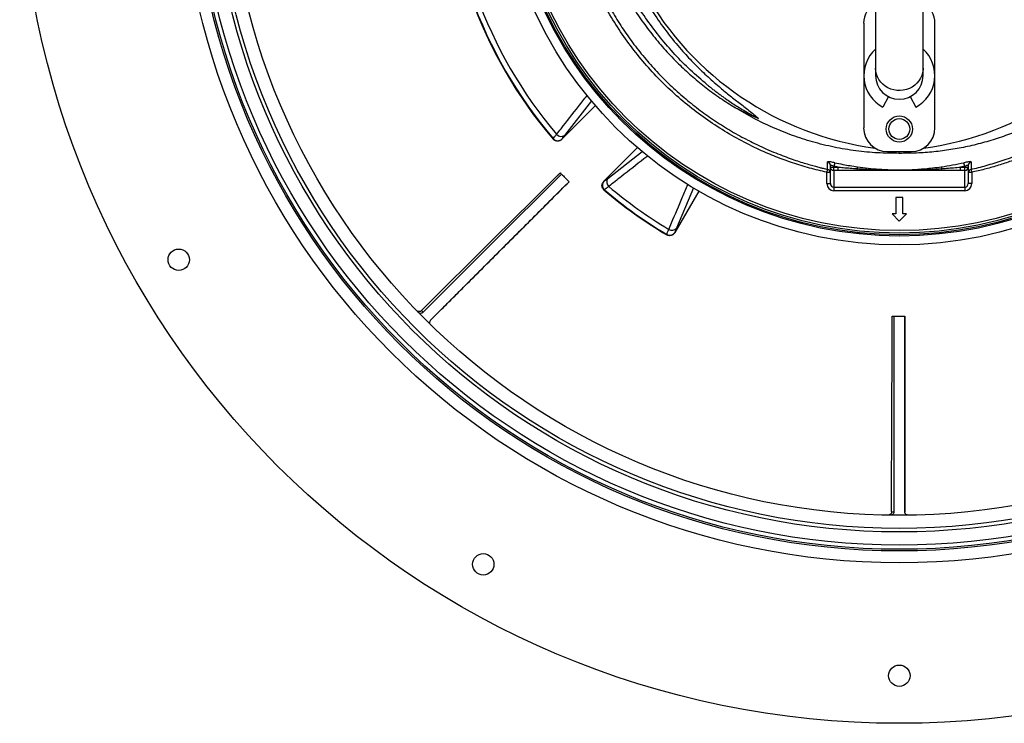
# Model space of a CAD drawing. Header units: millimetres. Extents: x 1228 to 2708, y 1092 to 2572.
# Tile 1 of 12: x 1228 to 2056, y 1092 to 1684. Entities that reach past the tile are written whole.
import ezdxf

# ---------------------------------------------------------------- set-up
doc = ezdxf.new("R2010")
doc.units = ezdxf.units.MM

msp = doc.modelspace()

# ---------------------------------------------------------------- linework, layer by layer
at = {"color": 7, "linetype": 'Continuous', "lineweight": 25}
for p, q in [((1948.13, 1718.92), (1948.13, 1642.68)), ((1988.12, 1642.68), (1988.12, 1718.92)), ((1938.13, 1680.52), (1938.13, 1592.52)), ((1998.12, 1592.52), (1998.12, 1680.52)), ((1948.13, 1642.68), (1948.13, 1636.52)), ((1988.12, 1636.52), (1988.12, 1642.68)), ((1958.89, 1618.78), (1954.32, 1610)), ((1977.36, 1618.78), (1981.93, 1610)), ((1684.17, 1582.92), (1712.45, 1611.2)), ((1676.85, 1583.06), (1677.05, 1583.42)), ((1684.22, 1583.01), (1684.17, 1582.92)), ((1747.81, 1575.85), (1719.53, 1547.56)), ((1958.12, 1572.52), (1978.12, 1572.52)), ((1968.12, 1571.06), (1968.12, 1572.52)), ((1907.79, 1557.7), (1907.8, 1557.66)), ((1910.13, 1559.54), (1910.13, 1561.04)), ((1910.13, 1559.54), (1913.12, 1559.54)), ((1910.13, 1545.63), (1910.13, 1559.54)), ((1916.54, 1559.54), (1913.12, 1560.27)), ((1913.12, 1560.27), (1913.12, 1559.54)), ((1913.12, 1556.56), (1913.12, 1559.54)), ((1913.12, 1559.54), (1916.54, 1559.54)), ((1916.54, 1556.56), (1916.54, 1559.54)), ((2023.12, 1560.27), (2019.71, 1559.54)), ((2019.71, 1556.56), (2019.71, 1559.54)), ((2019.71, 1559.54), (2023.12, 1559.54)), ((2023.12, 1559.54), (2023.12, 1560.27)), ((2023.12, 1556.56), (2023.12, 1559.54)), ((2023.12, 1559.54), (2026.12, 1559.54)), ((2026.12, 1561.04), (2026.12, 1559.54)), ((2026.12, 1559.54), (2026.12, 1545.63)), ((2028.21, 1557.95), (2028.48, 1558.02)), ((2028.46, 1557.63), (2028.46, 1557.63)), ((1907.12, 1545.63), (1907.12, 1555.09)), ((1916.54, 1556.56), (1913.12, 1556.56)), ((1913.12, 1556.56), (1913.12, 1542.6)), ((2023.12, 1556.56), (2019.71, 1556.56)), ((2023.12, 1542.6), (2023.12, 1556.56)), ((2029.12, 1555.09), (2029.12, 1545.63)), ((1719.53, 1547.56), (1719.62, 1547.62)), ((1907.12, 1545.63), (1910.13, 1545.63)), ((1913.12, 1542.6), (2023.12, 1542.6)), ((1913.12, 1542.6), (1913.12, 1539.61)), ((2023.12, 1542.6), (2023.12, 1539.61)), ((2029.12, 1545.63), (2026.12, 1545.63)), ((1720.03, 1540.44), (1719.67, 1540.24)), ((1799.37, 1539.23), (1779.26, 1504.39)), ((2023.12, 1539.61), (1913.12, 1539.61)), ((1971.14, 1534.04), (1965.11, 1534.04)), ((1965.11, 1534.04), (1965.11, 1520.04)), ((1971.14, 1520.04), (1971.14, 1534.04)), ((1962.08, 1520.04), (1968.12, 1513.99)), ((1965.11, 1520.04), (1962.08, 1520.04)), ((1968.12, 1513.99), (1974.17, 1520.04)), ((1974.17, 1520.04), (1971.14, 1520.04)), ((1772.42, 1502.47), (1772.52, 1502.86)), ((1779.28, 1504.5), (1779.26, 1504.39)), ((1963.65, 1269.57), (1963.65, 1434.04)), ((1972.74, 1434.04), (1972.74, 1269.57))]:
    msp.add_line(p, q, dxfattribs=at)
at = {"color": 1, "linetype": 'Continuous', "lineweight": 25}
for p, q in [((1709.3, 1615.18), (1686.46, 1586.2)), ((1722.81, 1549.85), (1751.74, 1572.65)), ((1907.12, 1555.09), (1910.1, 1555.09)), ((2026.15, 1555.09), (2029.12, 1555.09)), ((1795.07, 1541.95), (1780.59, 1508.1)), ((1567.6, 1437.33), (1567.6, 1437.33)), ((1963.64, 1269.57), (1963.65, 1269.57))]:
    msp.add_line(p, q, dxfattribs=at)
at = {"color": 1, "linetype": 'Continuous', "lineweight": 25, "flags": 128}
for points in [[(1988.12, 1642.68), (1988.08, 1641.43), (1987.72, 1638.95), (1987.02, 1636.53), (1985.98, 1634.22), (1984.61, 1632.06), (1982.96, 1630.1), (1981.04, 1628.35), (1978.89, 1626.87), (1976.54, 1625.66), (1974.05, 1624.76), (1971.45, 1624.18), (1968.79, 1623.93), (1966.12, 1624.01), (1963.49, 1624.43), (1960.94, 1625.17), (1958.51, 1626.23), (1956.26, 1627.58), (1954.22, 1629.19), (1952.43, 1631.05), (1950.92, 1633.12), (1949.71, 1635.36), (1948.84, 1637.73), (1948.3, 1640.18), (1948.13, 1642.68)], [(1907.7, 1557.67), (1907.67, 1557.55), (1907.59, 1557.18), (1907.49, 1556.74), (1907.38, 1556.23), (1907.25, 1555.67), (1907.12, 1555.09)], [(2029.12, 1555.09), (2029, 1555.67), (2028.87, 1556.23), (2028.76, 1556.74), (2028.66, 1557.18), (2028.58, 1557.55), (2028.55, 1557.7)]]:
    msp.add_lwpolyline(points, dxfattribs=at)
at = {"color": 7, "linetype": 'Continuous', "lineweight": 25, "flags": 128}
for points in [[(1913.76, 1563.18), (1913.74, 1563.08), (1913.7, 1562.88), (1913.63, 1562.6), (1913.56, 1562.23), (1913.46, 1561.8), (1913.36, 1561.32), (1913.24, 1560.8), (1913.12, 1560.27)], [(1932.88, 1559.75), (1932.88, 1559.69), (1932.86, 1559.59), (1932.84, 1559.45), (1932.81, 1559.26), (1932.78, 1559.04), (1932.75, 1558.79), (1932.71, 1558.51), (1932.67, 1558.2)], [(2003.37, 1559.75), (2003.37, 1559.69), (2003.39, 1559.59), (2003.41, 1559.45), (2003.44, 1559.26), (2003.47, 1559.04), (2003.5, 1558.79), (2003.54, 1558.51), (2003.58, 1558.2)], [(2023.12, 1560.27), (2023.01, 1560.8), (2022.89, 1561.32), (2022.79, 1561.8), (2022.69, 1562.23), (2022.62, 1562.6), (2022.55, 1562.88), (2022.51, 1563.08), (2022.49, 1563.18)], [(1566.21, 1438.74), (1627.13, 1499.29), (1659.51, 1531.48), (1675.71, 1547.57), (1679.49, 1551.33), (1679.73, 1551.57), (1679.85, 1551.69), (1679.97, 1551.8), (1680.08, 1551.92), (1680.32, 1552.16), (1680.44, 1552.27), (1680.68, 1552.51), (1680.8, 1552.63), (1680.85, 1552.69), (1680.91, 1552.74), (1681.03, 1552.86), (1681.15, 1552.98), (1681.27, 1553.1), (1681.74, 1553.57), (1681.8, 1553.63), (1681.86, 1553.68), (1681.92, 1553.74), (1682.16, 1553.98), (1682.39, 1554.22), (1682.45, 1554.28), (1682.69, 1554.51), (1682.88, 1554.68)], [(1567.6, 1437.33), (1625.09, 1494.82), (1683.9, 1553.63)], [(1690.33, 1547.2), (1686.8, 1543.67), (1678.9, 1535.78), (1663.11, 1519.98), (1631.52, 1488.39), (1574.03, 1430.9)], [(1961.66, 1269.59), (1961.93, 1355.48), (1962.07, 1401.13), (1962.14, 1423.96), (1962.15, 1429.3), (1962.15, 1429.64), (1962.15, 1429.8), (1962.15, 1429.97), (1962.15, 1430.14), (1962.16, 1430.47), (1962.16, 1430.64), (1962.16, 1430.97), (1962.16, 1431.14), (1962.16, 1431.22), (1962.16, 1431.31), (1962.16, 1431.47), (1962.16, 1431.64), (1962.16, 1431.81), (1962.16, 1432.47), (1962.16, 1432.56), (1962.16, 1432.64), (1962.16, 1432.72), (1962.16, 1433.06), (1962.16, 1433.39), (1962.16, 1433.48), (1962.17, 1433.81), (1962.18, 1434.06)]]:
    msp.add_lwpolyline(points, dxfattribs=at)
at = {"color": 7, "linetype": 'Continuous', "lineweight": 25}
for centre, radius in [((1968.12, 1831.52), 740), ((1968.12, 1831.52), 605), ((1968.12, 1831.52), 595), ((1968.12, 1831.52), 593.6), ((1968.12, 1831.52), 590.07), ((1968.12, 1831.52), 579), ((1968.12, 1831.52), 576), ((1968.12, 1831.52), 565), ((1968.12, 1831.52), 337.5), ((1968.12, 1831.52), 330), ((1968.12, 1831.52), 329), ((1968.12, 1831.52), 327.5), ((1968.12, 1831.52), 325.5), ((1968.12, 1591.52), 11), ((1968.12, 1591.52), 8.75), ((1361.91, 1481.52), 9), ((1618.12, 1225.3), 9), ((1968.12, 1131.52), 9)]:
    msp.add_circle(centre, radius, dxfattribs=at)
for centre, radius, start, end in [((1953.55, 1836.12), 263, 277.65134, 23.31342), ((1982.7, 1836.12), 263, 209.38318, 262.34866), ((1968.12, 1831.52), 382.85, 199.53568, 220.46432), ((1968.12, 1831.52), 382.46, 199.55794, 220.44206), ((1968.12, 1831.52), 377.94, 199.70706, 220.29294), ((1958.12, 1680.52), 20, 120, 180), ((1978.12, 1680.52), 20, 0, 60), ((1968.12, 1636.52), 29.9, 131.98281, 242.5), ((1968.12, 1636.52), 29.9, 297.5, 48.01719), ((1968.12, 1636.52), 20, 180, 0), ((1958.12, 1592.52), 20, 180, 270), ((1978.12, 1592.52), 20, 270, 0), ((1680.84, 1586.76), 5.05, 221.37244, 312.09332), ((1683.65, 1590.28), 4.95, 219.87051, 304.51191), ((1907.12, 1554.68), 3, 2.46115, 77.17209), ((1907.14, 1561.04), 2.99, 0.10004, 76.53891), ((1913.12, 1559.55), 2.99, 180.10901, 270.10954), ((1938.12, 1558.08), 5.45, 178.70475, 195.52829), ((1998.13, 1558.08), 5.45, 344.47171, 1.29525), ((2023.13, 1559.55), 2.99, 269.89046, 359.89099), ((2029.11, 1561.04), 2.99, 103.46109, 179.89996), ((2029.12, 1554.68), 3, 102.60272, 177.53905), ((1968.12, 1831.52), 397.5, 224.35442, 225.66468), ((1726.89, 1547.05), 4.95, 145.48816, 230.12934), ((1723.37, 1544.23), 5.05, 137.90627, 228.62821), ((1968.12, 1831.52), 377.94, 229.70706, 239.1292), ((1968.12, 1831.52), 382.85, 229.53568, 239.25794), ((1968.12, 1831.52), 382.46, 229.55794, 239.23964), ((1776.84, 1511.25), 4.9, 237.46535, 320.00167), ((1775.05, 1507.22), 5.04, 239.87454, 327.25335), ((1968.12, 1831.52), 397.5, 269.35442, 270.66468)]:
    msp.add_arc(centre, radius, start, end, dxfattribs=at)
for centre, major_axis, ratio, start_param, end_param in [((1982.7, 1932.5), (0, 359.73), 0.963433, 2.684346, 2.747955), ((1913.12, 1545.63), (0, -6.02), 0.996195, 4.712389, 6.283185), ((1913.12, 1545.63), (0, 3.03), 0.988685, 1.570796, 3.141593), ((2023.12, 1545.63), (0, 3.03), 0.988685, 3.141593, 4.712389), ((2023.12, 1545.63), (0, 6.02), 0.996195, 3.141593, 4.712389)]:
    msp.add_ellipse(centre, major_axis=major_axis, ratio=ratio, start_param=start_param, end_param=end_param, dxfattribs=at)
for points, knots in [([(1907.12, 1555.09), (1902.28, 1556.24), (1892.58, 1558.55), (1878.29, 1562.97), (1864.24, 1568.09), (1849.22, 1574.5), (1833.37, 1582.43), (1816.88, 1592.14), (1801.06, 1602.93), (1786, 1614.74), (1771.8, 1627.52), (1758.52, 1641.25), (1746.18, 1655.87), (1734.82, 1671.29), (1724.53, 1687.41), (1715.36, 1704.17), (1707.37, 1721.52), (1700.56, 1739.4), (1694.94, 1757.71), (1690.57, 1776.33), (1687.44, 1795.37), (1685.62, 1814.75), (1685.14, 1834.41), (1685.99, 1853.59), (1688.1, 1872.23), (1691.34, 1890.27), (1695.73, 1908.09), (1701.24, 1925.56), (1707.28, 1941.12), (1713.53, 1954.81), (1719.64, 1966.78), (1724.18, 1974.5), (1726.45, 1978.36)], [0, 0, 0, 0, 0.027803, 0.055646, 0.083488, 0.111292, 0.146788, 0.182405, 0.218064, 0.253681, 0.289177, 0.324666, 0.360276, 0.395927, 0.431537, 0.467026, 0.502516, 0.538128, 0.573781, 0.609392, 0.644882, 0.681436, 0.718034, 0.754587, 0.788597, 0.822714, 0.856867, 0.890984, 0.924994, 0.949991, 0.975003, 1, 1, 1, 1]), ([(1729.01, 1976.81), (1727.32, 1973.96), (1723.93, 1968.26), (1719.24, 1959.47), (1714.84, 1950.52), (1710.08, 1939.91), (1705.2, 1927.57), (1700.46, 1913.43), (1696.44, 1898.94), (1693.18, 1884.12), (1690.72, 1869.02), (1689.11, 1854.07), (1688.32, 1839.32), (1688.29, 1824.76), (1689.02, 1810.16), (1690.55, 1795.29), (1692.93, 1780.22), (1696.2, 1765.03), (1700.34, 1749.9), (1705.38, 1734.88), (1711.32, 1720.03), (1718.03, 1705.68), (1725.47, 1691.87), (1733.58, 1678.61), (1742.5, 1665.71), (1752.22, 1653.2), (1762.74, 1641.16), (1773.82, 1629.84), (1785.42, 1619.26), (1797.46, 1609.44), (1810.14, 1600.2), (1823.49, 1591.67), (1833.55, 1585.77), (1839.23, 1583), (1840.12, 1582.57)], [0, 0, 0, 0, 0.0216418, 0.0432836, 0.0650354, 0.0867871, 0.1192095, 0.1516549, 0.1840773, 0.2173654, 0.2506785, 0.2839666, 0.3155296, 0.3470925, 0.3790008, 0.4109091, 0.4447092, 0.4785355, 0.5123358, 0.5471187, 0.5819299, 0.6167128, 0.6505124, 0.6843378, 0.7181372, 0.7529178, 0.7877265, 0.8225068, 0.8563115, 0.8901422, 0.9239469, 0.9587351, 0.9935518, 1, 1, 1, 1]), ([(2209.8, 1978.36), (2212.7, 1973.38), (2218.51, 1963.43), (2226.05, 1947.85), (2232.92, 1931.34), (2238.88, 1913.82), (2243.8, 1895.35), (2247.48, 1876.57), (2249.91, 1857.6), (2251.04, 1838.54), (2250.85, 1819.44), (2249.37, 1800.36), (2246.62, 1781.4), (2242.62, 1762.69), (2237.37, 1744.32), (2230.86, 1726.35), (2223.15, 1708.84), (2214.28, 1691.86), (2204.3, 1675.53), (2193.14, 1659.76), (2180.78, 1644.65), (2167.27, 1630.27), (2152.96, 1617.03), (2137.94, 1604.95), (2122.31, 1594.03), (2105.97, 1584.16), (2089.03, 1575.4), (2073.94, 1568.86), (2060.97, 1564.05), (2050.37, 1560.6), (2039.76, 1557.57), (2032.67, 1555.92), (2029.12, 1555.09)], [0, 0, 0, 0, 0.032167, 0.064363, 0.09653, 0.132001, 0.167593, 0.203225, 0.238817, 0.274287, 0.309786, 0.345406, 0.381068, 0.416688, 0.452187, 0.487685, 0.523305, 0.558966, 0.594586, 0.630084, 0.666776, 0.703512, 0.740203, 0.775576, 0.81107, 0.846604, 0.882097, 0.91747, 0.938401, 0.959332, 0.979666, 1, 1, 1, 1]), ([(1740.03, 1700.78), (1741.33, 1698.54), (1745.25, 1691.76), (1752.67, 1680.93), (1762.22, 1668.34), (1772.54, 1656.36), (1783.26, 1645.34), (1794.3, 1635.26), (1805.58, 1626.08), (1817.34, 1617.48), (1825.58, 1612.31), (1829.7, 1609.73)], [0, 0, 0, 0, 0.060559, 0.183547, 0.306514, 0.429249, 0.551564, 0.663586, 0.775786, 0.887983, 1, 1, 1, 1]), ([(1804.65, 1630.3), (1799.95, 1634.38), (1790.56, 1642.53), (1777.61, 1655.9), (1765.52, 1670), (1754.59, 1684.93), (1747.31, 1695.8), (1744.03, 1701.84), (1743.69, 1702.48)], [0, 0, 0, 0, 0.195359, 0.390709, 0.586066, 0.781418, 0.976775, 1, 1, 1, 1]), ([(1751.24, 1706.01), (1752.27, 1704.08), (1756.14, 1696.87), (1763.91, 1684.97), (1774.45, 1670.42), (1785.16, 1657.61), (1795.7, 1646.37), (1805.85, 1636.52), (1815.57, 1627.88), (1824.72, 1620.34), (1833.16, 1613.71), (1840.23, 1608.26), (1845.86, 1603.85), (1848.47, 1601.48), (1849.78, 1600.29)], [0, 0, 0, 0, 0.044896, 0.168274, 0.291529, 0.41438, 0.511255, 0.608188, 0.705076, 0.778604, 0.852133, 0.925835, 0.962948, 1, 1, 1, 1]), ([(1804.65, 1630.3), (1805.05, 1629.97), (1805.85, 1629.3), (1807.07, 1628.31), (1808.29, 1627.32), (1809.51, 1626.34), (1810.75, 1625.37), (1811.99, 1624.41), (1813.23, 1623.45), (1814.48, 1622.5), (1815.74, 1621.56), (1817, 1620.63), (1818.27, 1619.7), (1819.55, 1618.79), (1820.83, 1617.88), (1823.2, 1616.22), (1826.67, 1613.87), (1831.29, 1610.87), (1835.99, 1607.98), (1839.9, 1605.69), (1842.99, 1603.94), (1845.24, 1602.7), (1847.5, 1601.48), (1849.02, 1600.69), (1849.78, 1600.29)], [0, 0, 0, 0, 0.028995, 0.057982, 0.086964, 0.115941, 0.144914, 0.173885, 0.202854, 0.231823, 0.260794, 0.289766, 0.318742, 0.347723, 0.37671, 0.405703, 0.507148, 0.608546, 0.709945, 0.811398, 0.858568, 0.905721, 0.952864, 1, 1, 1, 1]), ([(1968.12, 1571.06), (1962.03, 1571.11), (1949.85, 1571.2), (1931.51, 1573.01), (1913.21, 1576.06), (1895.36, 1580.44), (1878.14, 1585.97), (1861.54, 1592.64), (1845.28, 1600.45), (1834.89, 1606.64), (1829.7, 1609.73)], [0, 0, 0, 0, 0.12552, 0.25104, 0.379214, 0.507389, 0.629316, 0.751243, 0.875621, 1, 1, 1, 1]), ([(2106.55, 1609.73), (2106.37, 1609.62), (2102.14, 1606.99), (2093.7, 1602.08), (2080.93, 1595.57), (2067.69, 1589.72), (2054, 1584.6), (2039.91, 1580.24), (2025.71, 1576.72), (2011.45, 1574.05), (1997.14, 1572.21), (1982.68, 1571.11), (1972.98, 1571.08), (1968.12, 1571.06)], [0, 0, 0, 0, 0.0043015, 0.1025558, 0.2008871, 0.2991405, 0.400327, 0.5015988, 0.6027856, 0.7014527, 0.8001202, 0.90006, 1, 1, 1, 1]), ([(1684.17, 1582.92), (1683.93, 1582.67), (1683.66, 1582.46), (1683.24, 1582.17), (1683.09, 1582.08), (1682.79, 1581.92), (1682.63, 1581.84), (1682.16, 1581.64), (1681.83, 1581.54), (1681.16, 1581.41), (1680.81, 1581.37), (1680.13, 1581.38), (1679.79, 1581.42), (1679.29, 1581.53), (1679.12, 1581.58), (1678.79, 1581.69), (1678.48, 1581.81), (1678.17, 1581.97), (1677.88, 1582.15), (1677.74, 1582.25), (1677.33, 1582.56), (1677.08, 1582.8), (1676.85, 1583.06)], [0, 0, 0, 0, 0.125, 0.125, 0.1875, 0.1875, 0.25, 0.25, 0.375, 0.375, 0.5, 0.5, 0.625, 0.625, 0.6875, 0.6875, 0.75, 0.8125, 0.8125, 0.875, 0.875, 1, 1, 1, 1]), ([(1677.05, 1583.42), (1677.36, 1583.9), (1678, 1584.86), (1679.23, 1586.35), (1679.85, 1587.11)], [0, 0, 0, 0, 0.492648, 1, 1, 1, 1]), ([(1686.46, 1586.2), (1685.97, 1585.57), (1684.98, 1584.28), (1684.48, 1583.44), (1684.22, 1583.01)], [0, 0, 0, 0, 0.492679, 1, 1, 1, 1]), ([(1840.1, 1582.53), (1842.16, 1581.48), (1846.88, 1579.04), (1854.31, 1575.59), (1862.08, 1572.22), (1869.34, 1569.32), (1876.07, 1566.83), (1882.24, 1564.71), (1887.86, 1562.93), (1892.9, 1561.43), (1897.32, 1560.2), (1900.93, 1559.26), (1903.73, 1558.56), (1905.82, 1558.06), (1907.1, 1557.76), (1907.69, 1557.62), (1907.77, 1557.61)], [0, 0, 0, 0, 0.1025995, 0.2361609, 0.3584402, 0.4695807, 0.5697548, 0.6591737, 0.7381045, 0.8069048, 0.8658687, 0.914352, 0.950073, 0.9766086, 0.996995, 1, 1, 1, 1]), ([(2028.46, 1557.65), (2028.9, 1557.74), (2033.79, 1558.75), (2043.13, 1561.33), (2056.65, 1565.5), (2070.48, 1570.65), (2083.31, 1576.08), (2091.31, 1580.13), (2094.76, 1581.88)], [0, 0, 0, 0, 0.018753, 0.206914, 0.405247, 0.613949, 0.833182, 1, 1, 1, 1]), ([(1913.76, 1563.18), (1913.25, 1563.29), (1912.09, 1563.54), (1910.41, 1563.84), (1908.98, 1564.04), (1908.02, 1564.09), (1907.89, 1563.99), (1907.83, 1563.94)], [0, 0, 0, 0, 0.168183, 0.3775795, 0.5842486, 0.7919456, 1, 1, 1, 1]), ([(1910.13, 1561.04), (1910.16, 1561.09), (1910.22, 1561.19), (1910.71, 1561.14), (1911.44, 1560.93), (1912.29, 1560.63), (1912.86, 1560.38), (1913.12, 1560.27)], [0, 0, 0, 0, 0.203617, 0.406342, 0.611538, 0.824967, 1, 1, 1, 1]), ([(1913.76, 1563.18), (1916.05, 1562.7), (1922.39, 1561.36), (1928.79, 1560.38), (1932.88, 1559.75)], [0, 0, 0, 0, 0.361067, 1, 1, 1, 1]), ([(1916.54, 1559.54), (1917.96, 1559.41), (1923.33, 1558.88), (1928.71, 1558.49), (1932.67, 1558.2)], [0, 0, 0, 0, 0.264216, 1, 1, 1, 1]), ([(1932.67, 1558.2), (1934.66, 1558.07), (1942.53, 1557.56), (1955.28, 1557.03), (1971.49, 1556.86), (1987.27, 1557.22), (1998.15, 1557.87), (2003.58, 1558.2)], [0, 0, 0, 0, 0.084539, 0.33327, 0.539344, 0.769711, 1, 1, 1, 1]), ([(1932.88, 1559.75), (1935.87, 1559.36), (1941.85, 1558.57), (1951.21, 1557.71), (1960.95, 1557.16), (1971.92, 1557.04), (1983.64, 1557.57), (1994.38, 1558.55), (2000.95, 1559.43), (2003.37, 1559.75)], [0, 0, 0, 0, 0.127696, 0.255421, 0.39886, 0.542133, 0.719376, 0.896664, 1, 1, 1, 1]), ([(2003.37, 1559.75), (2006.57, 1560.23), (2012.97, 1561.19), (2019.31, 1562.52), (2022.49, 1563.18)], [0, 0, 0, 0, 0.4996383, 1, 1, 1, 1]), ([(2003.58, 1558.2), (2005.01, 1558.3), (2010.39, 1558.67), (2015.76, 1559.17), (2019.71, 1559.54)], [0, 0, 0, 0, 0.265989, 1, 1, 1, 1]), ([(2028.42, 1563.94), (2028.39, 1563.98), (2028.32, 1564.07), (2027.63, 1564.07), (2026.29, 1563.92), (2024.5, 1563.61), (2023.16, 1563.33), (2022.49, 1563.18)], [0, 0, 0, 0, 0.139498, 0.349185, 0.563814, 0.782192, 1, 1, 1, 1]), ([(2023.12, 1560.27), (2023.46, 1560.41), (2024.13, 1560.69), (2025.04, 1561.01), (2025.72, 1561.17), (2026.08, 1561.17), (2026.11, 1561.08), (2026.12, 1561.04)], [0, 0, 0, 0, 0.226134, 0.447168, 0.658806, 0.863122, 1, 1, 1, 1]), ([(1682.88, 1554.68), (1682.94, 1554.62), (1683.31, 1554.23), (1683.55, 1553.99), (1683.75, 1553.78)], [0, 0, 0, 0, 0.16254, 1, 1, 1, 1]), ([(1719.62, 1547.62), (1720, 1547.82), (1720.46, 1548.12), (1721.52, 1548.86), (1722.13, 1549.32), (1722.81, 1549.85)], [0, 0, 0, 0, 0.5, 0.5, 1, 1, 1, 1]), ([(1932.86, 1556.62), (1932.29, 1556.61), (1931.17, 1556.61), (1929.5, 1556.6), (1927.87, 1556.59), (1926.28, 1556.58), (1924.52, 1556.57), (1922.6, 1556.57), (1920.53, 1556.56), (1918.52, 1556.56), (1917.19, 1556.56), (1916.54, 1556.56)], [0, 0, 0, 0, 0.104816, 0.207215, 0.307202, 0.40478, 0.499954, 0.630563, 0.75743, 0.88057, 1, 1, 1, 1]), ([(2003.39, 1556.62), (2002.85, 1556.62), (2001.76, 1556.63), (2000.08, 1556.64), (1998.32, 1556.65), (1996.48, 1556.66), (1993.79, 1556.67), (1990.21, 1556.69), (1984.33, 1556.72), (1978.41, 1556.74), (1972.53, 1556.75), (1968.12, 1556.75), (1963.7, 1556.75), (1957.82, 1556.74), (1951.91, 1556.72), (1946.04, 1556.69), (1942.05, 1556.67), (1938.58, 1556.65), (1935.65, 1556.64), (1933.77, 1556.62), (1932.86, 1556.62)], [0, 0, 0, 0, 0.022719, 0.046582, 0.071589, 0.09774, 0.125036, 0.186114, 0.250071, 0.375092, 0.437604, 0.500132, 0.562638, 0.62512, 0.750066, 0.813982, 0.875017, 0.919854, 0.961514, 1, 1, 1, 1]), ([(2019.71, 1556.56), (2019.34, 1556.56), (2018.59, 1556.56), (2017.46, 1556.56), (2016.32, 1556.56), (2015.15, 1556.56), (2013.96, 1556.56), (2012.76, 1556.57), (2011.08, 1556.57), (2008.89, 1556.58), (2006.18, 1556.6), (2004.33, 1556.61), (2003.39, 1556.62)], [0, 0, 0, 0, 0.067781, 0.136771, 0.206972, 0.278388, 0.351022, 0.424878, 0.499957, 0.659943, 0.826617, 1, 1, 1, 1]), ([(1574.03, 1430.9), (1577.06, 1433.92), (1583.35, 1440.21), (1592.92, 1449.79), (1609.27, 1466.14), (1632.16, 1489.03), (1656.69, 1513.56), (1676.08, 1532.95), (1685.66, 1542.53), (1690.33, 1547.2)], [0, 0, 0, 0, 0.078126, 0.162472, 0.246829, 0.499879, 0.752932, 0.879457, 1, 1, 1, 1]), ([(1719.67, 1540.24), (1719.4, 1540.47), (1719.17, 1540.72), (1718.75, 1541.26), (1718.57, 1541.56), (1718.29, 1542.18), (1718.17, 1542.5), (1718.06, 1543.01), (1718.03, 1543.18), (1717.99, 1543.52), (1717.97, 1543.86), (1717.99, 1544.2), (1718.02, 1544.55), (1718.05, 1544.72), (1718.15, 1545.22), (1718.25, 1545.55), (1718.51, 1546.18), (1718.68, 1546.49), (1719.06, 1547.05), (1719.28, 1547.32), (1719.53, 1547.56)], [0, 0, 0, 0, 0.125, 0.125, 0.25, 0.25, 0.375, 0.375, 0.4375, 0.4375, 0.5, 0.5625, 0.5625, 0.625, 0.625, 0.75, 0.75, 0.875, 0.875, 1, 1, 1, 1]), ([(1723.71, 1543.24), (1722.92, 1542.58), (1722.22, 1542.02), (1720.99, 1541.08), (1720.47, 1540.71), (1720.03, 1540.44)], [0, 0, 0, 0, 0.5, 0.5, 1, 1, 1, 1]), ([(1780.59, 1508.1), (1780.29, 1507.37), (1779.67, 1505.89), (1779.42, 1504.97), (1779.28, 1504.5)], [0, 0, 0, 0, 0.492638, 1, 1, 1, 1]), ([(1779.26, 1504.39), (1779.09, 1504.1), (1778.9, 1503.84), (1778.48, 1503.34), (1778.24, 1503.11), (1777.72, 1502.69), (1777.44, 1502.51), (1776.86, 1502.21), (1776.55, 1502.08), (1775.92, 1501.9), (1775.6, 1501.84), (1774.94, 1501.78), (1774.61, 1501.79), (1773.96, 1501.87), (1773.64, 1501.95), (1773.01, 1502.16), (1772.71, 1502.3), (1772.42, 1502.47)], [0, 0, 0, 0, 0.125, 0.125, 0.25, 0.25, 0.375, 0.375, 0.5, 0.5, 0.625, 0.625, 0.75, 0.75, 0.875, 0.875, 1, 1, 1, 1]), ([(1772.52, 1502.86), (1772.66, 1503.35), (1772.87, 1503.95), (1773.43, 1505.37), (1773.78, 1506.19), (1774.2, 1507.12)], [0, 0, 0, 0, 0.5, 0.5, 1, 1, 1, 1]), ([(1566.21, 1438.74), (1566.07, 1438.6), (1565.91, 1438.47), (1565.57, 1438.26), (1565.39, 1438.16), (1565.02, 1438.02), (1564.83, 1437.96), (1564.43, 1437.9), (1564.23, 1437.88), (1563.63, 1437.9), (1563.23, 1438), (1562.68, 1438.24), (1562.5, 1438.34), (1562.17, 1438.57), (1562.02, 1438.7), (1561.88, 1438.85)], [0, 0, 0, 0, 0.125, 0.125, 0.25, 0.25, 0.375, 0.375, 0.5, 0.5, 0.75, 0.75, 0.875, 0.875, 1, 1, 1, 1]), ([(1563.3, 1437.38), (1563.24, 1437.45), (1563.11, 1437.57), (1562.57, 1438.13), (1562.11, 1438.61), (1561.88, 1438.85)], [0, 0, 0, 0, 0.328637, 0.664232, 1, 1, 1, 1]), ([(1567.6, 1437.33), (1567.34, 1437.11), (1566.81, 1436.68), (1565.81, 1436.41), (1564.79, 1436.47), (1563.93, 1436.82), (1563.5, 1437.2), (1563.33, 1437.35)], [0, 0, 0, 0, 0.212873, 0.42574, 0.638619, 0.851513, 1, 1, 1, 1]), ([(1962.18, 1434.06), (1962.26, 1434.06), (1962.8, 1434.05), (1963.15, 1434.05), (1963.43, 1434.05)], [0, 0, 0, 0, 0.16254, 1, 1, 1, 1]), ([(1972.74, 1269.57), (1972.74, 1273.85), (1972.74, 1282.74), (1972.74, 1296.28), (1972.74, 1319.41), (1972.74, 1351.78), (1972.74, 1386.47), (1972.74, 1413.89), (1972.74, 1427.44), (1972.74, 1434.04)], [0, 0, 0, 0, 0.0781257, 0.1624722, 0.2468288, 0.4998791, 0.7529322, 0.8794574, 1, 1, 1, 1]), ([(1574.06, 1426.63), (1573.84, 1426.89), (1573.4, 1427.41), (1573.12, 1428.4), (1573.16, 1429.42), (1573.5, 1430.29), (1573.87, 1430.72), (1574.03, 1430.9)], [0, 0, 0, 0, 0.212865, 0.42573, 0.638595, 0.851458, 1, 1, 1, 1]), ([(1961.66, 1269.59), (1961.66, 1269.38), (1961.64, 1269.19), (1961.56, 1268.79), (1961.49, 1268.6), (1961.33, 1268.23), (1961.23, 1268.06), (1961, 1267.73), (1960.87, 1267.58), (1960.43, 1267.17), (1960.08, 1266.95), (1959.52, 1266.74), (1959.32, 1266.68), (1958.93, 1266.61), (1958.73, 1266.6), (1958.52, 1266.6)], [0, 0, 0, 0, 0.125, 0.125, 0.25, 0.25, 0.375, 0.375, 0.5, 0.5, 0.75, 0.75, 0.875, 0.875, 1, 1, 1, 1]), ([(1963.65, 1269.57), (1963.61, 1269.23), (1963.55, 1268.56), (1963.03, 1267.66), (1962.27, 1266.98), (1961.41, 1266.61), (1960.84, 1266.58), (1960.61, 1266.57)], [0, 0, 0, 0, 0.212872, 0.425734, 0.638614, 0.851514, 1, 1, 1, 1]), ([(1975.78, 1266.57), (1975.58, 1266.57), (1975.38, 1266.58), (1974.99, 1266.66), (1974.8, 1266.71), (1974.43, 1266.86), (1974.26, 1266.95), (1973.93, 1267.17), (1973.77, 1267.29), (1973.49, 1267.57), (1973.36, 1267.72), (1973.14, 1268.05), (1973.05, 1268.23), (1972.89, 1268.59), (1972.83, 1268.78), (1972.76, 1269.17), (1972.74, 1269.37), (1972.74, 1269.57)], [0, 0, 0, 0, 0.125, 0.125, 0.25, 0.25, 0.375, 0.375, 0.5, 0.5, 0.625, 0.625, 0.75, 0.75, 0.875, 0.875, 1, 1, 1, 1])]:
    msp.add_open_spline(points, degree=3, knots=knots, dxfattribs=at)
at = {"color": 1, "linetype": 'Continuous', "lineweight": 25}
for points, knots in [([(1679.85, 1587.11), (1681.08, 1588.67), (1687.2, 1596.48), (1695.73, 1607.36), (1703.05, 1616.69), (1705.45, 1619.74)], [0, 0, 0, 0, 0.143859, 0.719294, 1, 1, 1, 1]), ([(1756.42, 1568.9), (1755.35, 1568.05), (1748, 1562.29), (1737.09, 1553.74), (1727.28, 1546.04), (1723.71, 1543.24)], [0, 0, 0, 0, 0.098476, 0.672673, 1, 1, 1, 1]), ([(1907.8, 1557.66), (1907.8, 1557.64), (1907.81, 1557.48), (1907.82, 1558.28), (1907.83, 1559.8), (1907.83, 1561.68), (1907.83, 1563.19), (1907.83, 1563.94)], [0, 0, 0, 0, 0.028257, 0.353762, 0.609642, 0.804786, 1, 1, 1, 1]), ([(2028.42, 1563.94), (2028.42, 1562.74), (2028.42, 1560.34), (2028.43, 1558.45), (2028.45, 1557.61), (2028.46, 1557.62), (2028.46, 1557.63)], [0, 0, 0, 0, 0.296291, 0.592872, 0.830986, 1, 1, 1, 1]), ([(1774.2, 1507.12), (1774.97, 1508.93), (1778.84, 1518), (1784.19, 1530.59), (1788.78, 1541.36), (1790.28, 1544.87)], [0, 0, 0, 0, 0.144231, 0.721156, 1, 1, 1, 1]), ([(1566.21, 1438.74), (1566.66, 1438.29), (1567.33, 1437.6), (1567.51, 1437.41), (1567.57, 1437.35)], [0, 0, 0, 0, 0.6626742, 1, 1, 1, 1]), ([(1961.66, 1269.59), (1962.3, 1269.58), (1963.26, 1269.57), (1963.52, 1269.57), (1963.61, 1269.57)], [0, 0, 0, 0, 0.662674, 1, 1, 1, 1])]:
    msp.add_open_spline(points, degree=3, knots=knots, dxfattribs=at)

doc.saveas('drawing.dxf')
